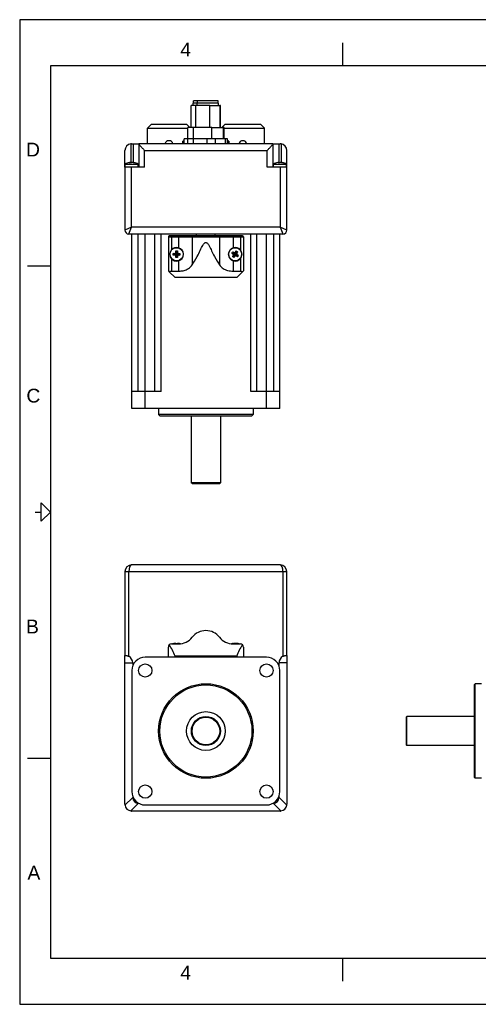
# Model space of a CAD drawing. Extents: x 0 to 21, y 0 to 16.
# Tile 1 of 4: x 0 to 7.5, y 0 to 16. Entities that reach past the tile are written whole.
import ezdxf

# ---------------------------------------------------------------- set-up
doc = ezdxf.new("R2010")
doc.units = 0
doc.header["$MEASUREMENT"] = 0
for name, color, linetype in [('CONTINUOUS', 7, 'CONTINUOUS'), ('TANGENT_EDGES', 7, 'CONTINUOUS'), ('VISIBLE', 7, 'CONTINUOUS')]:
    doc.layers.add(name, color=color, linetype=linetype)

# ---------------------------------------------------------------- blocks, each defined once
blk = doc.blocks.new('BLOCK0')
at = {"layer": 'CONTINUOUS'}
for p, q in [((21, 16), (0, 16)), ((0, 16), (0, 0)), ((5.25, 15.25), (5.25, 15.625)), ((20.5, 15.25), (0.5, 15.25)), ((0.5, 15.25), (0.5, 0.75)), ((0.125, 12), (0.5, 12)), ((0.25, 8), (0.35, 8)), ((0.125, 4), (0.5, 4)), ((0.5, 0.75), (20.5, 0.75)), ((5.25, 0.375), (5.25, 0.75)), ((0, 0), (21, 0))]:
    blk.add_line(p, q, dxfattribs=at)
blk.add_lwpolyline([(0.35, 7.85), (0.35, 8.15), (0.5, 8), (0.5, 8), (0.35, 7.85)], dxfattribs=at)
at = {"layer": 'CONTINUOUS', "char_height": 0.22404, "attachment_point": 4}
for s, insert in [('{\\fArial|b0|i0|c0|p0;\\C7;4}{\\fArial|b0|i0|c0|p0;\\C7;}', (2.609, 15.514)), ('{\\fArial|b0|i0|c0|p0;\\C7;D}{\\fArial|b0|i0|c0|p0;\\C7;}', (0.103, 13.889)), ('{\\fArial|b0|i0|c0|p0;\\C7;C}{\\fArial|b0|i0|c0|p0;\\C7;}', (0.109, 9.889)), ('{\\fArial|b0|i0|c0|p0;\\C7;B}{\\fArial|b0|i0|c0|p0;\\C7;}', (0.103, 6.139)), ('{\\fArial|b0|i0|c0|p0;\\C7;A}{\\fArial|b0|i0|c0|p0;\\C7;}', (0.126, 2.139)), ('{\\fArial|b0|i0|c0|p0;\\C7;4}{\\fArial|b0|i0|c0|p0;\\C7;}', (2.609, 0.514))]:
    blk.add_mtext(s, dxfattribs=dict(at, insert=insert))

msp = doc.modelspace()

# ---------------------------------------------------------------- linework, layer by layer
at = {"layer": 'TANGENT_EDGES'}
for p, q in [((2.858, 14.603), (2.858, 14.248)), ((2.878, 14.642), (2.878, 14.603)), ((2.883, 14.681), (2.883, 14.642)), ((2.816, 14.248), (2.816, 14.062)), ((1.804, 13.982), (1.804, 13.679)), ((1.841, 13.983), (1.841, 13.678)), ((4.209, 13.983), (4.209, 13.678)), ((4.246, 13.982), (4.246, 13.679)), ((2.029, 13.874), (4.021, 13.874)), ((2.029, 13.606), (2.029, 13.874)), ((4.021, 13.606), (4.021, 13.874)), ((1.819, 12.627), (1.819, 13.606)), ((4.23, 13.606), (4.23, 12.627)), ((1.819, 12.627), (1.71, 12.58)), ((1.772, 12.518), (1.819, 12.627)), ((4.23, 12.627), (1.819, 12.627)), ((1.922, 9.959), (1.922, 12.518)), ((2.04, 9.959), (2.04, 12.518)), ((2.296, 9.959), (2.296, 12.518)), ((2.465, 12.473), (2.465, 12.488)), ((2.58, 12.473), (2.58, 12.488)), ((3.469, 12.473), (3.469, 12.488)), ((3.585, 12.473), (3.585, 12.488)), ((3.753, 9.959), (3.753, 12.518)), ((4.009, 9.959), (4.009, 12.518)), ((4.127, 9.959), (4.127, 12.518)), ((4.23, 12.627), (4.277, 12.518)), ((4.34, 12.58), (4.23, 12.627)), ((2.415, 12.473), (2.465, 12.473)), ((2.465, 12.473), (2.58, 12.473)), ((2.465, 12.473), (2.465, 12.258)), ((2.58, 12.473), (2.58, 12.294)), ((2.58, 12.473), (2.802, 12.473)), ((2.802, 12.473), (2.802, 12.015)), ((2.802, 12.473), (3.247, 12.473)), ((3.247, 12.473), (3.469, 12.473)), ((3.247, 12.473), (3.247, 12.015)), ((3.469, 12.473), (3.585, 12.473)), ((3.469, 12.473), (3.469, 12.294)), ((3.585, 12.473), (3.585, 12.258)), ((3.585, 12.473), (3.635, 12.473)), ((2.465, 12.119), (2.465, 11.914)), ((2.58, 12.083), (2.58, 11.914)), ((3.469, 12.083), (3.469, 11.914)), ((3.585, 12.119), (3.585, 11.914)), ((2.04, 9.683), (2.04, 9.959)), ((4.009, 9.683), (4.009, 9.959)), ((1.71, 7.031), (1.772, 7.031)), ((1.772, 7.031), (4.277, 7.031)), ((1.772, 5.655), (1.772, 7.031)), ((4.277, 7.031), (4.277, 5.655)), ((4.277, 7.031), (4.34, 7.031)), ((1.71, 5.551), (1.837, 5.551)), ((4.34, 5.551), (4.213, 5.551)), ((1.837, 3.362), (1.71, 3.236)), ((4.339, 3.236), (4.213, 3.362)), ((1.805, 3.142), (1.931, 3.268)), ((4.118, 3.268), (4.244, 3.142))]:
    msp.add_line(p, q, dxfattribs=at)
for centre, major_axis, ratio, start_param, end_param in [((2.814, 12.473), (0, 0.015), 0.788333, 0, 1.570796), ((3.235, 12.473), (0, 0.015), 0.788333, -1.570796, 0), ((1.819, 7.031), (0, 0.109), 0.428702, 0, 1.570796), ((4.23, 7.031), (0, -0.109), 0.428702, -4.712389, -3.141593)]:
    msp.add_ellipse(centre, major_axis=major_axis, ratio=ratio, start_param=start_param, end_param=end_param, dxfattribs=at)
at = {"layer": 'VISIBLE'}
for p, q in [((2.858, 14.603), (2.788, 14.603)), ((2.788, 14.248), (2.788, 14.603)), ((2.878, 14.642), (2.818, 14.642)), ((2.818, 14.603), (2.818, 14.642)), ((2.883, 14.681), (2.824, 14.681)), ((2.824, 14.642), (2.824, 14.681)), ((3.09, 14.603), (2.858, 14.603)), ((3.231, 14.642), (2.878, 14.642)), ((3.225, 14.681), (2.883, 14.681)), ((3.09, 14.603), (3.171, 14.603)), ((3.09, 14.248), (3.09, 14.603)), ((3.171, 14.603), (3.252, 14.603)), ((3.225, 14.642), (3.225, 14.681)), ((3.231, 14.603), (3.231, 14.642)), ((3.261, 14.603), (3.252, 14.603)), ((3.252, 14.603), (3.252, 14.248)), ((3.261, 14.248), (3.261, 14.603)), ((2.135, 14.298), (2.075, 14.238)), ((2.715, 14.298), (2.135, 14.298)), ((2.715, 14.298), (2.764, 14.248)), ((2.816, 14.248), (2.729, 14.248)), ((2.729, 14.062), (2.729, 14.248)), ((3.121, 14.248), (2.816, 14.248)), ((3.121, 14.062), (3.121, 14.248)), ((3.121, 14.248), (3.303, 14.248)), ((3.335, 14.298), (3.285, 14.248)), ((3.303, 14.248), (3.303, 14.062)), ((3.32, 14.248), (3.303, 14.248)), ((3.32, 14.062), (3.32, 14.248)), ((3.915, 14.298), (3.335, 14.298)), ((3.915, 14.298), (3.975, 14.238)), ((2.075, 14.238), (2.729, 14.238)), ((2.075, 13.983), (2.075, 14.238)), ((3.32, 14.238), (3.975, 14.238)), ((3.975, 13.983), (3.975, 14.238)), ((1.819, 13.983), (1.841, 13.983)), ((1.841, 13.983), (1.935, 13.983)), ((1.935, 13.983), (1.935, 13.982)), ((4.115, 13.983), (1.935, 13.983)), ((1.935, 13.982), (1.935, 13.606)), ((2.426, 14.033), (2.423, 14.033)), ((2.671, 14.033), (2.651, 14.028)), ((2.651, 14.028), (2.651, 14.028)), ((2.651, 13.983), (2.651, 14.028)), ((2.651, 14.028), (2.651, 13.983)), ((2.73, 14.062), (2.671, 14.062)), ((2.671, 13.983), (2.671, 14.062)), ((2.826, 14.062), (2.73, 14.062)), ((2.73, 13.983), (2.73, 14.062)), ((2.826, 13.983), (2.826, 14.062)), ((3.048, 14.062), (2.826, 14.062)), ((3.18, 14.062), (3.048, 14.062)), ((3.048, 13.983), (3.048, 14.062)), ((3.18, 13.983), (3.18, 14.062)), ((3.343, 14.062), (3.18, 14.062)), ((3.378, 14.062), (3.343, 14.062)), ((3.343, 13.983), (3.343, 14.062)), ((3.378, 13.983), (3.378, 14.062)), ((3.378, 14.033), (3.399, 14.028)), ((3.399, 14.028), (3.398, 14.028)), ((3.398, 13.983), (3.398, 14.028)), ((3.399, 14.028), (3.399, 13.983)), ((3.626, 14.033), (3.623, 14.033)), ((4.115, 13.983), (4.209, 13.983)), ((4.115, 13.982), (4.115, 13.983)), ((4.115, 13.982), (4.115, 13.606)), ((4.209, 13.983), (4.23, 13.983)), ((1.71, 13.606), (1.71, 13.874)), ((4.34, 13.606), (4.34, 13.874)), ((1.819, 13.606), (1.71, 13.606)), ((1.71, 13.606), (1.71, 12.58)), ((1.712, 13.653), (1.778, 13.653)), ((1.712, 13.606), (1.712, 13.653)), ((1.778, 13.653), (1.926, 13.653)), ((1.796, 13.678), (1.801, 13.679)), ((1.797, 13.674), (1.796, 13.679)), ((1.802, 13.674), (1.801, 13.679)), ((1.816, 13.676), (1.816, 13.679)), ((2.029, 13.606), (1.819, 13.606)), ((1.842, 13.678), (1.842, 13.679)), ((1.848, 13.677), (1.848, 13.679)), ((1.926, 13.606), (1.926, 13.653)), ((4.23, 13.606), (4.021, 13.606)), ((4.123, 13.653), (4.189, 13.653)), ((4.123, 13.606), (4.123, 13.653)), ((4.189, 13.653), (4.337, 13.653)), ((4.208, 13.674), (4.207, 13.679)), ((4.207, 13.678), (4.212, 13.679)), ((4.213, 13.674), (4.212, 13.679)), ((4.227, 13.676), (4.227, 13.679)), ((4.34, 13.606), (4.23, 13.606)), ((4.253, 13.678), (4.253, 13.679)), ((4.259, 13.677), (4.26, 13.679)), ((4.337, 13.606), (4.337, 13.653)), ((4.34, 12.58), (4.34, 13.606)), ((1.772, 12.518), (4.277, 12.518)), ((1.824, 9.959), (1.824, 12.518)), ((2.198, 9.959), (2.198, 12.518)), ((2.465, 12.488), (2.43, 12.488)), ((2.58, 12.488), (2.465, 12.488)), ((2.814, 12.488), (2.58, 12.488)), ((3.235, 12.488), (2.814, 12.488)), ((2.875, 12.488), (2.875, 12.518)), ((3.175, 12.488), (3.175, 12.518)), ((3.469, 12.488), (3.235, 12.488)), ((3.585, 12.488), (3.469, 12.488)), ((3.62, 12.488), (3.585, 12.488)), ((3.851, 9.959), (3.851, 12.518)), ((4.225, 9.959), (4.225, 12.518)), ((2.415, 12.473), (2.415, 11.92)), ((3.635, 12.473), (3.635, 11.92)), ((2.538, 12.183), (2.495, 12.175)), ((2.538, 12.194), (2.496, 12.203)), ((2.544, 12.183), (2.523, 12.174)), ((2.544, 12.194), (2.524, 12.203)), ((2.545, 12.194), (2.535, 12.215)), ((2.544, 12.183), (2.535, 12.163)), ((2.544, 12.177), (2.535, 12.135)), ((2.545, 12.2), (2.537, 12.243)), ((2.538, 12.194), (2.538, 12.183)), ((2.544, 12.194), (2.538, 12.194)), ((2.538, 12.183), (2.544, 12.183)), ((2.545, 12.194), (2.544, 12.194)), ((2.544, 12.183), (2.544, 12.183)), ((2.544, 12.183), (2.544, 12.177)), ((2.544, 12.177), (2.555, 12.177)), ((2.555, 12.2), (2.545, 12.2)), ((2.545, 12.2), (2.545, 12.194)), ((2.555, 12.2), (2.564, 12.242)), ((2.555, 12.194), (2.564, 12.214)), ((2.555, 12.193), (2.576, 12.203)), ((2.555, 12.194), (2.555, 12.2)), ((2.555, 12.193), (2.555, 12.194)), ((2.561, 12.193), (2.555, 12.193)), ((2.555, 12.183), (2.575, 12.174)), ((2.555, 12.177), (2.555, 12.183)), ((2.555, 12.183), (2.561, 12.183)), ((2.555, 12.183), (2.564, 12.162)), ((2.555, 12.183), (2.555, 12.183)), ((2.555, 12.177), (2.563, 12.134)), ((2.561, 12.193), (2.604, 12.201)), ((2.561, 12.183), (2.561, 12.193)), ((2.561, 12.183), (2.603, 12.174)), ((3.487, 12.19), (3.446, 12.205)), ((3.489, 12.181), (3.46, 12.15)), ((3.492, 12.199), (3.461, 12.228)), ((3.492, 12.187), (3.47, 12.19)), ((3.492, 12.186), (3.474, 12.174)), ((3.498, 12.176), (3.483, 12.135)), ((3.498, 12.196), (3.485, 12.214)), ((3.492, 12.199), (3.487, 12.19)), ((3.487, 12.19), (3.492, 12.187)), ((3.492, 12.186), (3.489, 12.181)), ((3.489, 12.181), (3.498, 12.176)), ((3.498, 12.196), (3.492, 12.199)), ((3.492, 12.187), (3.492, 12.186)), ((3.498, 12.196), (3.501, 12.218)), ((3.501, 12.201), (3.498, 12.196)), ((3.498, 12.196), (3.498, 12.196)), ((3.498, 12.176), (3.501, 12.181)), ((3.501, 12.181), (3.498, 12.159)), ((3.501, 12.201), (3.516, 12.242)), ((3.51, 12.196), (3.501, 12.201)), ((3.501, 12.181), (3.502, 12.181)), ((3.502, 12.181), (3.514, 12.163)), ((3.502, 12.181), (3.507, 12.178)), ((3.507, 12.19), (3.525, 12.203)), ((3.507, 12.19), (3.51, 12.196)), ((3.507, 12.19), (3.507, 12.19)), ((3.507, 12.19), (3.529, 12.187)), ((3.512, 12.187), (3.507, 12.19)), ((3.507, 12.178), (3.512, 12.187)), ((3.507, 12.178), (3.538, 12.148)), ((3.51, 12.196), (3.54, 12.227)), ((3.512, 12.187), (3.553, 12.172)), ((2.415, 11.92), (2.43, 11.905)), ((2.525, 11.81), (2.43, 11.905)), ((2.465, 11.914), (2.58, 11.914)), ((3.469, 11.914), (3.585, 11.914)), ((3.619, 11.905), (3.525, 11.81)), ((3.619, 11.905), (3.635, 11.92)), ((3.525, 11.81), (2.525, 11.81)), ((2.04, 9.959), (1.824, 9.959)), ((1.824, 9.683), (1.824, 9.959)), ((2.296, 9.959), (2.04, 9.959)), ((4.009, 9.959), (3.753, 9.959)), ((4.225, 9.959), (4.009, 9.959)), ((4.225, 9.683), (4.225, 9.959)), ((2.04, 9.683), (1.824, 9.683)), ((4.009, 9.683), (2.04, 9.683)), ((2.257, 9.683), (2.257, 9.585)), ((3.792, 9.683), (3.792, 9.585)), ((4.225, 9.683), (4.009, 9.683)), ((3.792, 9.585), (2.257, 9.585)), ((2.277, 9.565), (2.257, 9.585)), ((2.277, 9.565), (3.773, 9.565)), ((2.788, 9.565), (2.788, 8.475)), ((3.261, 9.565), (3.261, 8.475)), ((3.773, 9.565), (3.792, 9.585)), ((3.261, 8.475), (2.788, 8.475)), ((2.8, 8.463), (2.788, 8.475)), ((2.8, 8.463), (3.249, 8.463)), ((3.249, 8.463), (3.261, 8.475)), ((4.23, 7.141), (1.819, 7.141)), ((1.71, 7.031), (1.71, 5.667)), ((4.34, 5.667), (4.34, 7.031)), ((2.415, 5.641), (2.415, 5.806)), ((2.465, 5.856), (2.58, 5.856)), ((2.495, 5.859), (2.495, 5.86)), ((2.495, 5.86), (2.496, 5.859)), ((2.535, 5.864), (2.537, 5.859)), ((2.535, 5.859), (2.535, 5.864)), ((2.536, 5.859), (2.535, 5.864)), ((2.535, 5.859), (2.535, 5.864)), ((2.564, 5.864), (2.563, 5.859)), ((2.576, 5.864), (2.576, 5.864)), ((2.604, 5.86), (2.603, 5.859)), ((3.469, 5.856), (3.585, 5.856)), ((3.475, 5.86), (3.474, 5.864)), ((3.486, 5.86), (3.485, 5.864)), ((3.525, 5.862), (3.525, 5.864)), ((3.528, 5.862), (3.529, 5.864)), ((3.529, 5.864), (3.529, 5.864)), ((3.635, 5.806), (3.635, 5.641)), ((1.71, 5.551), (1.71, 5.667)), ((4.009, 5.641), (2.04, 5.641)), ((3.525, 5.656), (2.525, 5.656)), ((2.525, 5.656), (2.525, 5.641)), ((3.525, 5.641), (3.525, 5.656)), ((4.34, 5.667), (4.34, 5.551)), ((1.71, 3.25), (1.71, 5.551)), ((1.837, 5.551), (1.837, 5.498)), ((4.213, 5.498), (4.213, 5.551)), ((4.34, 5.551), (4.34, 3.25)), ((1.824, 5.425), (1.824, 3.456)), ((4.225, 3.456), (4.225, 5.425)), ((7.382, 5.189), (7.401, 5.208)), ((7.382, 5.189), (7.382, 4.441)), ((7.401, 4.441), (7.401, 5.208)), ((7.5, 5.208), (7.401, 5.208)), ((6.279, 4.665), (6.291, 4.677)), ((6.279, 4.665), (6.279, 4.441)), ((6.291, 4.441), (6.291, 4.677)), ((7.382, 4.677), (6.291, 4.677)), ((6.279, 4.441), (6.279, 4.216)), ((6.291, 4.204), (6.291, 4.441)), ((7.382, 4.441), (7.382, 3.693)), ((7.401, 3.673), (7.401, 4.441)), ((6.279, 4.216), (6.291, 4.204)), ((7.382, 4.204), (6.291, 4.204)), ((7.382, 3.693), (7.401, 3.673)), ((7.5, 3.673), (7.401, 3.673)), ((1.837, 3.383), (1.837, 3.362)), ((4.213, 3.362), (4.213, 3.383)), ((1.931, 3.268), (1.934, 3.268)), ((2.04, 3.24), (4.009, 3.24)), ((4.115, 3.268), (4.118, 3.268)), ((4.23, 3.141), (1.819, 3.141))]:
    msp.add_line(p, q, dxfattribs=at)
for centre, radius in [((2.55, 12.188), 0.107), ((3.5, 12.188), 0.107), ((2.04, 5.425), 0.108), ((4.009, 5.425), 0.108), ((3.025, 4.441), 0.768), ((3.025, 4.441), 0.748), ((3.025, 4.441), 0.315), ((3.025, 4.441), 0.236), ((3.025, 4.441), 0.224), ((2.04, 3.456), 0.108), ((4.009, 3.456), 0.108)]:
    msp.add_circle(centre, radius, dxfattribs=at)
for centre, radius, start, end in [((1.819, 13.874), 0.109, 98.0923, 180), ((1.819, 13.874), 0.109, 90, 98.0923), ((2.423, 13.968), 0.065, 90, 166.6576), ((2.426, 13.968), 0.065, 13.3424, 90), ((3.623, 13.968), 0.065, 90, 166.6576), ((3.626, 13.968), 0.065, 13.3424, 90), ((4.23, 13.874), 0.109, 81.9077, 90), ((4.23, 13.874), 0.109, 0, 81.9077), ((1.819, 13.459), 0.222, 99.6933, 118.8641), ((1.819, 13.459), 0.222, 61.1359, 80.3067), ((4.23, 13.459), 0.222, 99.6933, 118.8641), ((4.23, 13.459), 0.222, 61.1359, 80.3067), ((1.772, 12.58), 0.0625, 180, 270), ((2.43, 12.473), 0.015, 90, 180), ((3.62, 12.473), 0.015, 0, 90), ((4.277, 12.58), 0.0625, 270, 0), ((2.55, 12.188), 0.11, 140.5994, 219.4006), ((2.55, 12.188), 0.11, 73.9676, 140.5994), ((2.55, 12.188), 0.11, 286.0324, 73.9676), ((3.5, 12.188), 0.11, 106.0325, 253.9675), ((3.5, 12.188), 0.11, 39.4006, 106.0324), ((3.5, 12.188), 0.11, 320.5994, 39.4006), ((2.55, 12.188), 0.11, 219.4006, 286.0324), ((3.5, 12.188), 0.11, 253.9676, 320.5994), ((1.819, 7.031), 0.109, 90, 180), ((4.23, 7.031), 0.109, 0, 90), ((2.58, 6.138), 0.282, 270, 322.03), ((3.025, 5.791), 0.282, 90, 142.03), ((3.025, 5.791), 0.282, 37.97, 90), ((3.469, 6.138), 0.282, 217.97, 270), ((2.465, 5.806), 0.05, 133.4605, 180), ((2.465, 5.806), 0.05, 90, 133.4607), ((2.55, 5.644), 0.222, 104.1681, 107.097), ((2.55, 5.644), 0.222, 74.325, 75.8319), ((3.5, 5.644), 0.222, 97.6165, 105.675), ((3.5, 5.644), 0.222, 72.903, 82.3835), ((3.585, 5.806), 0.05, 46.5393, 90), ((3.585, 5.806), 0.05, 0, 46.5395), ((2.04, 5.425), 0.217, 90, 180), ((4.009, 5.425), 0.217, 0, 90), ((2.04, 3.456), 0.217, 180, 270), ((4.009, 3.456), 0.217, 270, 0), ((1.819, 3.25), 0.109, 180, 187.2388), ((1.819, 3.25), 0.109, 187.2388, 262.7612), ((4.23, 3.25), 0.109, 277.2388, 352.7612), ((4.23, 3.25), 0.109, 352.7612, 0), ((1.819, 3.25), 0.109, 262.7612, 270), ((4.23, 3.25), 0.109, 270, 277.2388)]:
    msp.add_arc(centre, radius, start, end, dxfattribs=at)
for centre, major_axis, ratio, start_param, end_param in [((1.692, 5.551), (0.144, 0), 0.866025, 0, 0.98482), ((4.357, 5.551), (-0.144, 0), 0.866025, -0.98482, 0), ((1.963, 3.394), (-0.0999, -0.0999), 0.774597, -0.659058, 0.659058), ((4.086, 3.394), (0.0999, -0.0999), 0.774597, -0.659058, 0.659058)]:
    msp.add_ellipse(centre, major_axis=major_axis, ratio=ratio, start_param=start_param, end_param=end_param, dxfattribs=at)
for points, knots in [([(1.935, 13.982), (1.935, 13.98), (1.937, 13.976), (1.945, 13.965), (1.951, 13.958), (1.967, 13.94), (1.979, 13.928), (2.003, 13.901), (2.016, 13.887), (2.028, 13.874), (2.028, 13.874), (2.029, 13.874)], [1.2047066, 1.2047066, 1.2047066, 1.2047066, 1.2964118, 1.2964118, 1.388117, 1.388117, 1.5218996, 1.5218996, 1.6556822, 1.6556822, 1.6582222, 1.6582222, 1.6582222, 1.6582222]), ([(4.021, 13.874), (4.021, 13.874), (4.021, 13.874), (4.033, 13.887), (4.046, 13.901), (4.071, 13.928), (4.082, 13.94), (4.098, 13.958), (4.104, 13.965), (4.112, 13.976), (4.115, 13.98), (4.115, 13.982)], [0, 0, 0, 0, 0.00254, 0.00254, 0.1363225, 0.1363225, 0.2701051, 0.2701051, 0.3618103, 0.3618103, 0.4535155, 0.4535155, 0.4535155, 0.4535155]), ([(1.786, 13.674), (1.787, 13.675), (1.789, 13.676), (1.792, 13.677), (1.794, 13.678), (1.796, 13.679)], [0, 0, 0, 0, 0.03447207, 0.03447207, 0.07259019, 0.07259019, 0.07259019, 0.07259019]), ([(1.811, 13.674), (1.807, 13.674), (1.802, 13.674), (1.794, 13.674), (1.79, 13.674), (1.786, 13.674)], [0, 0, 0, 0, 0.03491193, 0.03491193, 0.06984553, 0.06984553, 0.06984553, 0.06984553]), ([(1.796, 13.679), (1.795, 13.679), (1.794, 13.679), (1.791, 13.679), (1.79, 13.679), (1.789, 13.679)], [0, 0, 0, 0, 0.02060525, 0.02060525, 0.0412124, 0.0412124, 0.0412124, 0.0412124]), ([(1.801, 13.679), (1.803, 13.679), (1.806, 13.679), (1.811, 13.679), (1.813, 13.679), (1.816, 13.679)], [0, 0, 0, 0, 0.02060525, 0.02060525, 0.0412124, 0.0412124, 0.0412124, 0.0412124]), ([(1.822, 13.679), (1.82, 13.678), (1.818, 13.677), (1.815, 13.676), (1.813, 13.675), (1.811, 13.674)], [0, 0, 0, 0, 0.03769119, 0.03769119, 0.07259017, 0.07259017, 0.07259017, 0.07259017]), ([(1.837, 13.679), (1.835, 13.679), (1.832, 13.679), (1.827, 13.679), (1.825, 13.679), (1.822, 13.679)], [0, 0, 0, 0, 0.02060525, 0.02060525, 0.0412124, 0.0412124, 0.0412124, 0.0412124]), ([(1.864, 13.674), (1.86, 13.675), (1.855, 13.676), (1.847, 13.677), (1.842, 13.678), (1.837, 13.679)], [0, 0, 0, 0, 0.03447207, 0.03447207, 0.07259019, 0.07259019, 0.07259019, 0.07259019]), ([(1.842, 13.679), (1.843, 13.679), (1.844, 13.679), (1.846, 13.679), (1.847, 13.679), (1.848, 13.679)], [0, 0, 0, 0, 0.02060525, 0.02060525, 0.0412124, 0.0412124, 0.0412124, 0.0412124]), ([(1.856, 13.678), (1.858, 13.677), (1.86, 13.677), (1.866, 13.676), (1.87, 13.675), (1.874, 13.674)], [0.02194308, 0.02194308, 0.02194308, 0.02194308, 0.03769119, 0.03769119, 0.07259017, 0.07259017, 0.07259017, 0.07259017]), ([(1.874, 13.674), (1.873, 13.674), (1.871, 13.674), (1.867, 13.674), (1.866, 13.674), (1.864, 13.674)], [0, 0, 0, 0, 0.03491193, 0.03491193, 0.06984553, 0.06984553, 0.06984553, 0.06984553]), ([(4.197, 13.674), (4.198, 13.675), (4.2, 13.676), (4.203, 13.677), (4.205, 13.678), (4.207, 13.679)], [0, 0, 0, 0, 0.03447207, 0.03447207, 0.07259019, 0.07259019, 0.07259019, 0.07259019]), ([(4.222, 13.674), (4.218, 13.674), (4.214, 13.674), (4.205, 13.674), (4.201, 13.674), (4.197, 13.674)], [0, 0, 0, 0, 0.03491193, 0.03491193, 0.06984553, 0.06984553, 0.06984553, 0.06984553]), ([(4.207, 13.679), (4.206, 13.679), (4.205, 13.679), (4.203, 13.679), (4.202, 13.679), (4.201, 13.679)], [0, 0, 0, 0, 0.02060525, 0.02060525, 0.0412124, 0.0412124, 0.0412124, 0.0412124]), ([(4.212, 13.679), (4.214, 13.679), (4.217, 13.679), (4.222, 13.679), (4.224, 13.679), (4.227, 13.679)], [0, 0, 0, 0, 0.02060525, 0.02060525, 0.0412124, 0.0412124, 0.0412124, 0.0412124]), ([(4.234, 13.679), (4.232, 13.678), (4.23, 13.677), (4.226, 13.676), (4.224, 13.675), (4.222, 13.674)], [0, 0, 0, 0, 0.03769119, 0.03769119, 0.07259017, 0.07259017, 0.07259017, 0.07259017]), ([(4.249, 13.679), (4.246, 13.679), (4.244, 13.679), (4.239, 13.679), (4.236, 13.679), (4.234, 13.679)], [0, 0, 0, 0, 0.02060525, 0.02060525, 0.0412124, 0.0412124, 0.0412124, 0.0412124]), ([(4.275, 13.674), (4.271, 13.675), (4.267, 13.676), (4.258, 13.677), (4.253, 13.678), (4.249, 13.679)], [0, 0, 0, 0, 0.03447207, 0.03447207, 0.07259019, 0.07259019, 0.07259019, 0.07259019]), ([(4.253, 13.679), (4.255, 13.679), (4.256, 13.679), (4.258, 13.679), (4.259, 13.679), (4.26, 13.679)], [0, 0, 0, 0, 0.02060525, 0.02060525, 0.0412124, 0.0412124, 0.0412124, 0.0412124]), ([(4.268, 13.678), (4.269, 13.677), (4.271, 13.677), (4.277, 13.676), (4.281, 13.675), (4.285, 13.674)], [0.02194308, 0.02194308, 0.02194308, 0.02194308, 0.03769119, 0.03769119, 0.07259017, 0.07259017, 0.07259017, 0.07259017]), ([(4.285, 13.674), (4.284, 13.674), (4.282, 13.674), (4.279, 13.674), (4.277, 13.674), (4.275, 13.674)], [0, 0, 0, 0, 0.03491193, 0.03491193, 0.06984553, 0.06984553, 0.06984553, 0.06984553]), ([(2.802, 12.015), (2.826, 12.053), (2.854, 12.096), (2.921, 12.22), (2.95, 12.291), (2.983, 12.348), (2.993, 12.362), (3.007, 12.373), (3.011, 12.375), (3.018, 12.378), (3.02, 12.378), (3.024, 12.378), (3.024, 12.378), (3.025, 12.378)], [0, 0, 0, 0, 0.412201, 0.412201, 0.930892, 0.930892, 1.128568, 1.128568, 1.200294, 1.200294, 1.240891, 1.240891, 1.248143, 1.248143, 1.248143, 1.248143]), ([(3.025, 12.378), (3.027, 12.378), (3.029, 12.378), (3.034, 12.377), (3.037, 12.376), (3.047, 12.37), (3.053, 12.364), (3.068, 12.345), (3.076, 12.332), (3.104, 12.277), (3.13, 12.216), (3.194, 12.097), (3.223, 12.054), (3.247, 12.015)], [1.248143, 1.248143, 1.248143, 1.248143, 1.278192, 1.278192, 1.331259, 1.331259, 1.449626, 1.449626, 1.617734, 1.617734, 2.064714, 2.064714, 2.482657, 2.482657, 2.482657, 2.482657]), ([(2.495, 12.175), (2.495, 12.18), (2.495, 12.185), (2.495, 12.194), (2.496, 12.198), (2.496, 12.203)], [0, 0, 0, 0, 0.03491193, 0.03491193, 0.06984553, 0.06984553, 0.06984553, 0.06984553]), ([(2.523, 12.174), (2.519, 12.174), (2.514, 12.175), (2.504, 12.175), (2.5, 12.175), (2.495, 12.175)], [0, 0, 0, 0, 0.03769119, 0.03769119, 0.07259017, 0.07259017, 0.07259017, 0.07259017]), ([(2.496, 12.203), (2.5, 12.203), (2.505, 12.203), (2.514, 12.203), (2.519, 12.203), (2.524, 12.203)], [0, 0, 0, 0, 0.03447207, 0.03447207, 0.07259019, 0.07259019, 0.07259019, 0.07259019]), ([(2.535, 12.163), (2.533, 12.165), (2.531, 12.167), (2.527, 12.17), (2.525, 12.172), (2.523, 12.174)], [0, 0, 0, 0, 0.02060525, 0.02060525, 0.0412124, 0.0412124, 0.0412124, 0.0412124]), ([(2.524, 12.203), (2.526, 12.205), (2.528, 12.207), (2.532, 12.211), (2.534, 12.213), (2.535, 12.215)], [0, 0, 0, 0, 0.02060525, 0.02060525, 0.0412124, 0.0412124, 0.0412124, 0.0412124]), ([(2.535, 12.215), (2.536, 12.219), (2.536, 12.224), (2.536, 12.234), (2.536, 12.238), (2.537, 12.243)], [0, 0, 0, 0, 0.03769119, 0.03769119, 0.07259017, 0.07259017, 0.07259017, 0.07259017]), ([(2.535, 12.135), (2.535, 12.139), (2.535, 12.143), (2.535, 12.153), (2.535, 12.158), (2.535, 12.163)], [0, 0, 0, 0, 0.03447207, 0.03447207, 0.07259019, 0.07259019, 0.07259019, 0.07259019]), ([(2.537, 12.243), (2.541, 12.243), (2.546, 12.243), (2.555, 12.243), (2.56, 12.242), (2.564, 12.242)], [0, 0, 0, 0, 0.03491193, 0.03491193, 0.06984553, 0.06984553, 0.06984553, 0.06984553]), ([(2.564, 12.162), (2.564, 12.157), (2.563, 12.152), (2.563, 12.143), (2.563, 12.139), (2.563, 12.134)], [0, 0, 0, 0, 0.03769119, 0.03769119, 0.07259017, 0.07259017, 0.07259017, 0.07259017]), ([(2.564, 12.242), (2.564, 12.238), (2.564, 12.233), (2.564, 12.224), (2.564, 12.219), (2.564, 12.214)], [0, 0, 0, 0, 0.03447207, 0.03447207, 0.07259019, 0.07259019, 0.07259019, 0.07259019]), ([(2.564, 12.214), (2.566, 12.212), (2.568, 12.21), (2.572, 12.206), (2.574, 12.204), (2.576, 12.203)], [0, 0, 0, 0, 0.02060525, 0.02060525, 0.0412124, 0.0412124, 0.0412124, 0.0412124]), ([(2.575, 12.174), (2.573, 12.172), (2.571, 12.17), (2.568, 12.166), (2.566, 12.164), (2.564, 12.162)], [0, 0, 0, 0, 0.02060525, 0.02060525, 0.0412124, 0.0412124, 0.0412124, 0.0412124]), ([(2.603, 12.174), (2.599, 12.174), (2.595, 12.174), (2.585, 12.174), (2.58, 12.174), (2.575, 12.174)], [0, 0, 0, 0, 0.03447207, 0.03447207, 0.07259019, 0.07259019, 0.07259019, 0.07259019]), ([(2.576, 12.203), (2.581, 12.202), (2.586, 12.202), (2.595, 12.202), (2.599, 12.202), (2.604, 12.201)], [0, 0, 0, 0, 0.03769119, 0.03769119, 0.07259017, 0.07259017, 0.07259017, 0.07259017]), ([(2.604, 12.201), (2.604, 12.197), (2.604, 12.192), (2.604, 12.183), (2.604, 12.178), (2.603, 12.174)], [0, 0, 0, 0, 0.03491193, 0.03491193, 0.06984553, 0.06984553, 0.06984553, 0.06984553]), ([(3.446, 12.205), (3.449, 12.209), (3.451, 12.213), (3.456, 12.221), (3.458, 12.225), (3.461, 12.228)], [0, 0, 0, 0, 0.03491193, 0.03491193, 0.06984553, 0.06984553, 0.06984553, 0.06984553]), ([(3.47, 12.19), (3.466, 12.192), (3.462, 12.195), (3.454, 12.2), (3.45, 12.203), (3.446, 12.205)], [0, 0, 0, 0, 0.03769119, 0.03769119, 0.07259017, 0.07259017, 0.07259017, 0.07259017]), ([(3.46, 12.15), (3.462, 12.153), (3.464, 12.157), (3.469, 12.165), (3.471, 12.17), (3.474, 12.174)], [0, 0, 0, 0, 0.03447207, 0.03447207, 0.07259019, 0.07259019, 0.07259019, 0.07259019]), ([(3.461, 12.228), (3.465, 12.226), (3.468, 12.224), (3.476, 12.219), (3.481, 12.217), (3.485, 12.214)], [0, 0, 0, 0, 0.03447207, 0.03447207, 0.07259019, 0.07259019, 0.07259019, 0.07259019]), ([(3.474, 12.174), (3.473, 12.177), (3.472, 12.179), (3.471, 12.184), (3.47, 12.187), (3.47, 12.19)], [0, 0, 0, 0, 0.02060525, 0.02060525, 0.0412124, 0.0412124, 0.0412124, 0.0412124]), ([(3.485, 12.214), (3.488, 12.215), (3.49, 12.216), (3.496, 12.217), (3.498, 12.218), (3.501, 12.218)], [0, 0, 0, 0, 0.02060525, 0.02060525, 0.0412124, 0.0412124, 0.0412124, 0.0412124]), ([(3.514, 12.163), (3.511, 12.162), (3.509, 12.161), (3.504, 12.16), (3.501, 12.159), (3.498, 12.159)], [0, 0, 0, 0, 0.02060525, 0.02060525, 0.0412124, 0.0412124, 0.0412124, 0.0412124]), ([(3.501, 12.218), (3.503, 12.222), (3.506, 12.226), (3.511, 12.234), (3.514, 12.238), (3.516, 12.242)], [0, 0, 0, 0, 0.03769119, 0.03769119, 0.07259017, 0.07259017, 0.07259017, 0.07259017]), ([(3.538, 12.148), (3.535, 12.151), (3.531, 12.153), (3.523, 12.157), (3.518, 12.16), (3.514, 12.163)], [0, 0, 0, 0, 0.03447207, 0.03447207, 0.07259019, 0.07259019, 0.07259019, 0.07259019]), ([(3.516, 12.242), (3.52, 12.239), (3.524, 12.237), (3.532, 12.232), (3.536, 12.23), (3.54, 12.227)], [0, 0, 0, 0, 0.03491193, 0.03491193, 0.06984553, 0.06984553, 0.06984553, 0.06984553]), ([(3.54, 12.227), (3.537, 12.223), (3.535, 12.22), (3.531, 12.212), (3.528, 12.207), (3.525, 12.203)], [0, 0, 0, 0, 0.03447207, 0.03447207, 0.07259019, 0.07259019, 0.07259019, 0.07259019]), ([(3.525, 12.203), (3.526, 12.2), (3.527, 12.198), (3.528, 12.192), (3.529, 12.19), (3.529, 12.187)], [0, 0, 0, 0, 0.02060525, 0.02060525, 0.0412124, 0.0412124, 0.0412124, 0.0412124]), ([(3.529, 12.187), (3.533, 12.185), (3.538, 12.182), (3.545, 12.177), (3.549, 12.174), (3.553, 12.172)], [0, 0, 0, 0, 0.03769119, 0.03769119, 0.07259017, 0.07259017, 0.07259017, 0.07259017]), ([(3.553, 12.172), (3.551, 12.168), (3.548, 12.164), (3.543, 12.156), (3.541, 12.152), (3.538, 12.148)], [0, 0, 0, 0, 0.03491193, 0.03491193, 0.06984553, 0.06984553, 0.06984553, 0.06984553]), ([(2.563, 12.134), (2.558, 12.134), (2.553, 12.134), (2.544, 12.134), (2.54, 12.134), (2.535, 12.135)], [0, 0, 0, 0, 0.03491193, 0.03491193, 0.06984553, 0.06984553, 0.06984553, 0.06984553]), ([(2.58, 11.914), (2.599, 11.914), (2.619, 11.916), (2.66, 11.922), (2.682, 11.928), (2.731, 11.947), (2.756, 11.962), (2.786, 11.992), (2.795, 12.003), (2.802, 12.015)], [0, 0, 0, 0, 0.147299, 0.147299, 0.3285224, 0.3285224, 0.5858535, 0.5858535, 0.7188195, 0.7188195, 0.7188195, 0.7188195]), ([(3.247, 12.015), (3.262, 11.991), (3.282, 11.971), (3.328, 11.942), (3.352, 11.933), (3.393, 11.922), (3.409, 11.919), (3.44, 11.915), (3.454, 11.914), (3.469, 11.914)], [0, 0, 0, 0, 0.2644351, 0.2644351, 0.4783159, 0.4783159, 0.6059775, 0.6059775, 0.7177649, 0.7177649, 0.7177649, 0.7177649]), ([(3.483, 12.135), (3.479, 12.137), (3.475, 12.14), (3.467, 12.145), (3.463, 12.147), (3.46, 12.15)], [0, 0, 0, 0, 0.03491193, 0.03491193, 0.06984553, 0.06984553, 0.06984553, 0.06984553]), ([(3.498, 12.159), (3.496, 12.155), (3.493, 12.15), (3.488, 12.143), (3.485, 12.139), (3.483, 12.135)], [0, 0, 0, 0, 0.03769119, 0.03769119, 0.07259017, 0.07259017, 0.07259017, 0.07259017]), ([(2.43, 11.905), (2.431, 11.905), (2.432, 11.906), (2.437, 11.909), (2.442, 11.911), (2.451, 11.913), (2.455, 11.914), (2.461, 11.914), (2.463, 11.914), (2.465, 11.914)], [0.1754993, 0.1754993, 0.1754993, 0.1754993, 0.1869899, 0.1869899, 0.2320702, 0.2320702, 0.2621579, 0.2621579, 0.2764506, 0.2764506, 0.2764506, 0.2764506]), ([(3.585, 11.914), (3.586, 11.914), (3.588, 11.914), (3.593, 11.914), (3.596, 11.914), (3.605, 11.911), (3.61, 11.91), (3.616, 11.907), (3.618, 11.906), (3.619, 11.905)], [0.2764506, 0.2764506, 0.2764506, 0.2764506, 0.287864, 0.287864, 0.3170248, 0.3170248, 0.3612977, 0.3612977, 0.3773998, 0.3773998, 0.3773998, 0.3773998]), ([(2.523, 5.864), (2.519, 5.864), (2.514, 5.863), (2.504, 5.861), (2.5, 5.86), (2.495, 5.859)], [0, 0, 0, 0, 0.03769119, 0.03769119, 0.07259017, 0.07259017, 0.07259017, 0.07259017]), ([(2.535, 5.864), (2.533, 5.864), (2.531, 5.864), (2.527, 5.864), (2.525, 5.864), (2.523, 5.864)], [0, 0, 0, 0, 0.02060525, 0.02060525, 0.0412124, 0.0412124, 0.0412124, 0.0412124]), ([(2.529, 5.864), (2.529, 5.864), (2.53, 5.864), (2.532, 5.864), (2.534, 5.864), (2.535, 5.864)], [0.01955363, 0.01955363, 0.01955363, 0.01955363, 0.02060525, 0.02060525, 0.0412124, 0.0412124, 0.0412124, 0.0412124]), ([(2.563, 5.859), (2.558, 5.859), (2.553, 5.86), (2.544, 5.86), (2.54, 5.859), (2.535, 5.859)], [0, 0, 0, 0, 0.03491193, 0.03491193, 0.06984553, 0.06984553, 0.06984553, 0.06984553]), ([(2.55, 5.86), (2.55, 5.86), (2.55, 5.86), (2.554, 5.86), (2.558, 5.859), (2.563, 5.859)], [0.03292664, 0.03292664, 0.03292664, 0.03292664, 0.03491193, 0.03491193, 0.06590352, 0.06590352, 0.06590352, 0.06590352]), ([(2.575, 5.864), (2.573, 5.864), (2.571, 5.864), (2.568, 5.864), (2.566, 5.864), (2.564, 5.864)], [0, 0, 0, 0, 0.02060525, 0.02060525, 0.0412124, 0.0412124, 0.0412124, 0.0412124]), ([(2.57, 5.864), (2.57, 5.864), (2.57, 5.864), (2.572, 5.864), (2.574, 5.864), (2.576, 5.864)], [0.01955363, 0.01955363, 0.01955363, 0.01955363, 0.02060525, 0.02060525, 0.0412124, 0.0412124, 0.0412124, 0.0412124]), ([(2.603, 5.859), (2.599, 5.86), (2.595, 5.861), (2.585, 5.863), (2.58, 5.864), (2.575, 5.864)], [0, 0, 0, 0, 0.03447207, 0.03447207, 0.07259019, 0.07259019, 0.07259019, 0.07259019]), ([(2.576, 5.864), (2.581, 5.864), (2.586, 5.863), (2.595, 5.861), (2.599, 5.86), (2.603, 5.859)], [0, 0, 0, 0, 0.03769119, 0.03769119, 0.07175369, 0.07175369, 0.07175369, 0.07175369]), ([(3.46, 5.859), (3.462, 5.86), (3.464, 5.861), (3.469, 5.863), (3.471, 5.864), (3.474, 5.864)], [0, 0, 0, 0, 0.03447207, 0.03447207, 0.07259019, 0.07259019, 0.07259019, 0.07259019]), ([(3.483, 5.859), (3.479, 5.859), (3.475, 5.86), (3.467, 5.86), (3.463, 5.859), (3.46, 5.859)], [0, 0, 0, 0, 0.03491193, 0.03491193, 0.06984553, 0.06984553, 0.06984553, 0.06984553]), ([(3.474, 5.864), (3.473, 5.864), (3.472, 5.864), (3.471, 5.864), (3.471, 5.864), (3.47, 5.864)], [0, 0, 0, 0, 0.02060525, 0.02060525, 0.03798193, 0.03798193, 0.03798193, 0.03798193]), ([(3.498, 5.864), (3.496, 5.864), (3.493, 5.863), (3.488, 5.861), (3.485, 5.86), (3.483, 5.859)], [0, 0, 0, 0, 0.03769119, 0.03769119, 0.07259017, 0.07259017, 0.07259017, 0.07259017]), ([(3.485, 5.864), (3.488, 5.864), (3.49, 5.864), (3.495, 5.864), (3.497, 5.864), (3.5, 5.864)], [0, 0, 0, 0, 0.02060525, 0.02060525, 0.03798193, 0.03798193, 0.03798193, 0.03798193]), ([(3.514, 5.864), (3.511, 5.864), (3.509, 5.864), (3.504, 5.864), (3.501, 5.864), (3.498, 5.864)], [0, 0, 0, 0, 0.02060525, 0.02060525, 0.0412124, 0.0412124, 0.0412124, 0.0412124]), ([(3.538, 5.859), (3.535, 5.86), (3.531, 5.861), (3.523, 5.863), (3.518, 5.864), (3.514, 5.864)], [0, 0, 0, 0, 0.03447207, 0.03447207, 0.07259019, 0.07259019, 0.07259019, 0.07259019]), ([(3.525, 5.864), (3.526, 5.864), (3.527, 5.864), (3.528, 5.864), (3.528, 5.864), (3.529, 5.864)], [0, 0, 0, 0, 0.02060525, 0.02060525, 0.03798193, 0.03798193, 0.03798193, 0.03798193]), ([(3.529, 5.864), (3.533, 5.864), (3.538, 5.863), (3.545, 5.861), (3.549, 5.86), (3.553, 5.859)], [0, 0, 0, 0, 0.03769119, 0.03769119, 0.07259017, 0.07259017, 0.07259017, 0.07259017]), ([(3.553, 5.859), (3.551, 5.859), (3.548, 5.86), (3.543, 5.86), (3.541, 5.859), (3.538, 5.859)], [0, 0, 0, 0, 0.03491193, 0.03491193, 0.06984553, 0.06984553, 0.06984553, 0.06984553]), ([(1.71, 5.667), (1.71, 5.667), (1.71, 5.667), (1.71, 5.669), (1.713, 5.67), (1.723, 5.67), (1.731, 5.669), (1.744, 5.666), (1.748, 5.665), (1.759, 5.661), (1.764, 5.659), (1.77, 5.656), (1.771, 5.656), (1.772, 5.655)], [-0.5459359, -0.5459359, -0.5459359, -0.5459359, -0.5410759, -0.5410759, -0.4665524, -0.4665524, -0.3920288, -0.3920288, -0.3526376, -0.3526376, -0.3132464, -0.3132464, -0.3026934, -0.3026934, -0.3026934, -0.3026934]), ([(4.277, 5.655), (4.278, 5.656), (4.28, 5.656), (4.285, 5.659), (4.29, 5.661), (4.301, 5.665), (4.306, 5.666), (4.318, 5.669), (4.326, 5.67), (4.336, 5.67), (4.339, 5.669), (4.34, 5.667), (4.34, 5.667), (4.34, 5.667)], [0.3026934, 0.3026934, 0.3026934, 0.3026934, 0.3132464, 0.3132464, 0.3526376, 0.3526376, 0.3920288, 0.3920288, 0.4665524, 0.4665524, 0.5410759, 0.5410759, 0.5459359, 0.5459359, 0.5459359, 0.5459359])]:
    msp.add_open_spline(points, degree=3, knots=knots, dxfattribs=at)
for points in [[(2.671, 14.032), (2.664, 14.031), (2.658, 14.029), (2.651, 14.028)], [(3.398, 14.028), (3.391, 14.029), (3.385, 14.031), (3.378, 14.032)], [(1.789, 13.679), (1.787, 13.678), (1.784, 13.678), (1.782, 13.678)], [(1.816, 13.679), (1.817, 13.678), (1.818, 13.678), (1.819, 13.678)], [(1.848, 13.679), (1.851, 13.678), (1.854, 13.678), (1.856, 13.678)], [(4.201, 13.679), (4.198, 13.678), (4.195, 13.678), (4.193, 13.678)], [(4.227, 13.679), (4.228, 13.678), (4.229, 13.678), (4.23, 13.678)], [(4.26, 13.679), (4.262, 13.678), (4.265, 13.678), (4.268, 13.678)], [(2.525, 5.656), (2.501, 5.721), (2.469, 5.786), (2.43, 5.843)], [(3.474, 5.862), (3.478, 5.863), (3.481, 5.864), (3.485, 5.864)], [(3.619, 5.843), (3.58, 5.786), (3.548, 5.721), (3.525, 5.656)]]:
    msp.add_open_spline(points, degree=3, dxfattribs=at)

# ---------------------------------------------------------------- block references
at = {"layer": 'CONTINUOUS'}
msp.add_blockref('BLOCK0', (0, 0), dxfattribs=at)

doc.saveas('drawing.dxf')
